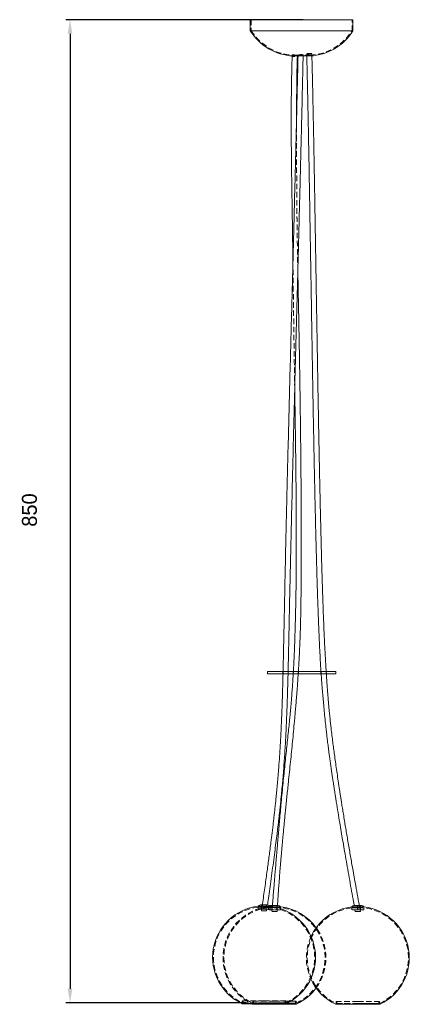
# Model space of a CAD drawing. Header units: millimetres. Extents: x 351 to 443, y 450 to 815.
# Tile 1 of 2: x 351 to 443, y 450 to 680. Entities that reach past the tile are written whole.
import ezdxf

# ---------------------------------------------------------------- set-up
doc = ezdxf.new("R2010")
doc.units = ezdxf.units.MM
doc.header["$PDSIZE"] = -1
doc.linetypes.add('HIDDEN', pattern=[1.905, 1.27, -0.635])
doc.dimstyles.new('ISO-25', dxfattribs={"dimtxt": 2.5, "dimasz": 2.5, "dimexe": 1.25, "dimexo": 0.625, "dimtad": 1, "dimtxsty": 'Standard', "dimcen": 2.5, "dimadec": 0, "dimazin": 0, "dimtfac": 1, "dimtmove": 0, "dimatfit": 3, "dimfxl": 1, "dimarcsym": 0})

# ---------------------------------------------------------------- blocks, each defined once
blk = doc.blocks.new('*D1')
at = {"color": 0, "lineweight": -2, "transparency": 16777216}
for p, q in [((417.75, 680.42), (362.18, 680.42)), ((363.18, 677.12), (363.18, 453.78)), ((404.27, 450.48), (362.18, 450.48))]:
    blk.add_line(p, q, dxfattribs=at)
at = {"color": 0, "transparency": 16777216}
for points in [[(362.63, 677.12), (363.73, 677.12), (363.18, 680.42)], [(362.63, 453.78), (363.73, 453.78), (363.18, 450.48)]]:
    blk.add_solid(points, dxfattribs=at)
at = {"layer": 'Defpoints', "color": 0, "transparency": 16777216}
for p in [(418.75, 680.42), (363.18, 450.48), (405.27, 450.48)]:
    blk.add_point(p, dxfattribs=at)
at = {"color": 0, "transparency": 16777216, "insert": (353.71, 565.74), "char_height": 3.5, "attachment_point": 5, "rotation": 90}
blk.add_mtext('850', dxfattribs=at)

msp = doc.modelspace()

# ---------------------------------------------------------------- linework, layer by layer
at = {"color": 7, "linetype": 'Continuous', "lineweight": 15}
for p, q in [((405.3493, 680.422), (405.3493, 677.822)), ((405.3493, 680.422), (426.9316, 680.422)), ((426.9316, 680.422), (429.3493, 680.422)), ((429.3493, 677.822), (429.3493, 680.422)), ((426.3924, 677.822), (405.3466, 677.822)), ((426.3924, 677.822), (429.3493, 677.822)), ((416.53, 671.9348), (415.3463, 671.9348)), ((416.53, 671.9348), (416.5126, 671.94)), ((419.3463, 671.9348), (417.7106, 671.9348)), ((409.3493, 528.0032), (409.3493, 527.4032)), ((425.3493, 528.0032), (409.3493, 528.0032)), ((425.3493, 527.4032), (409.3493, 527.4032)), ((425.3493, 527.4032), (425.3493, 528.0032)), ((408.5708, 473.0578), (407.1708, 473.0578)), ((407.6955, 473.3666), (409.4462, 473.3666)), ((409.9708, 473.0578), (408.5708, 473.0578)), ((410.1295, 473.2703), (411.0049, 473.2703)), ((411.0049, 472.9615), (410.6425, 472.9615)), ((411.0049, 473.2703), (411.8802, 473.2703)), ((412.4049, 472.9615), (411.0049, 472.9615)), ((430.5041, 472.916), (429.1041, 472.916)), ((429.6288, 473.2248), (430.5041, 473.2248)), ((430.5041, 473.2248), (431.3795, 473.2248)), ((431.9041, 472.916), (430.5041, 472.916)), ((403.4708, 450.2786), (413.6708, 450.2786)), ((405.6602, 450.2786), (405.819, 450.2017)), ((405.9049, 450.1823), (416.1049, 450.1823)), ((425.4041, 450.1368), (435.6041, 450.1368))]:
    msp.add_line(p, q, dxfattribs=at)
at = {"color": 7, "linetype": 'HIDDEN', "lineweight": 0}
for p, q in [((405.5493, 680.422), (405.5493, 677.822)), ((429.1493, 677.822), (429.1493, 680.422)), ((419.7581, 671.9768), (419.7464, 672.4541)), ((415.153, 672.1692), (415.153, 671.9688)), ((416.5312, 672.1348), (415.3511, 672.1348)), ((416.3502, 671.9327), (416.3513, 671.9793)), ((416.353, 671.9348), (416.353, 672.1348)), ((416.5116, 672.1024), (416.5083, 671.9493)), ((416.5106, 672.1431), (416.5106, 671.9427)), ((416.5231, 672.1365), (416.5312, 672.1348)), ((417.7106, 671.9348), (416.53, 671.9348)), ((416.5312, 672.1348), (417.7105, 672.1348)), ((417.7048, 671.9382), (417.7097, 672.1671)), ((419.3415, 672.1348), (417.7105, 672.1348)), ((417.7106, 671.9353), (417.7106, 672.1356)), ((418.5469, 672.4218), (418.5593, 671.9162)), ((418.5841, 672.1348), (418.5841, 671.9348)), ((419.7841, 671.9742), (419.7841, 672.1747)), ((412.9779, 528.0032), (412.9779, 527.4032)), ((413.0127, 528.0032), (412.9984, 527.4032)), ((414.1979, 527.4032), (414.1979, 528.0032)), ((415.3625, 528.0032), (415.3625, 527.4032)), ((415.4242, 528.0032), (415.39, 527.4032)), ((416.5825, 527.4032), (416.5825, 528.0032)), ((421.8774, 528.0032), (421.8774, 527.4032)), ((423.0974, 527.4032), (423.0974, 528.0032)), ((423.1355, 527.4032), (423.0974, 527.9925)), ((407.1708, 472.8564), (408.5708, 472.8564)), ((407.1708, 472.8564), (407.1708, 472.3666)), ((408.5708, 472.3666), (407.1708, 472.3666)), ((408.1707, 473.3666), (407.9708, 471.9666)), ((407.9708, 473.3666), (407.9708, 472.3666)), ((408.1123, 472.3666), (408.2028, 473.3666)), ((408.5708, 472.8564), (409.9708, 472.8564)), ((409.9708, 472.3666), (408.5708, 472.3666)), ((409.1398, 473.3666), (409.0885, 472.3666)), ((409.1708, 471.9666), (409.2269, 472.3657)), ((410.6425, 472.9615), (409.6049, 472.9615)), ((409.6049, 472.7601), (411.0049, 472.7601)), ((409.6049, 472.7601), (409.6049, 472.2703)), ((411.0049, 472.2703), (409.6049, 472.2703)), ((409.9708, 472.3666), (409.9708, 472.8564)), ((410.5191, 473.2703), (410.4049, 471.8703)), ((410.4049, 473.2703), (410.4049, 472.2703)), ((410.5414, 473.2703), (410.4903, 472.2703)), ((411.0049, 472.7601), (412.4049, 472.7601)), ((412.4049, 472.2703), (411.0049, 472.2703)), ((411.5715, 472.2703), (411.5938, 473.2703)), ((411.6049, 471.8703), (411.6313, 472.2697)), ((412.4049, 472.2703), (412.4049, 472.7601)), ((429.1041, 472.7146), (430.5041, 472.7146)), ((429.1041, 472.7146), (429.1041, 472.2248)), ((430.5041, 472.2248), (429.1041, 472.2248)), ((429.8318, 472.2247), (429.9041, 471.8248)), ((430.3418, 473.2248), (430.4312, 472.2248)), ((430.4982, 472.2248), (430.4059, 473.2248)), ((430.5041, 472.7146), (431.9041, 472.7146)), ((431.9041, 472.2248), (430.5041, 472.2248)), ((431.1041, 471.8248), (430.8485, 473.2248)), ((431.1041, 472.2248), (431.1041, 473.2248)), ((431.9041, 472.2248), (431.9041, 472.7146)), ((409.1708, 471.9666), (407.9708, 471.9666)), ((411.6049, 471.8703), (410.4049, 471.8703)), ((431.1041, 471.8248), (429.9041, 471.8248)), ((408.5708, 450.298), (403.385, 450.298)), ((408.5708, 450.9401), (403.4708, 450.9401)), ((403.4708, 450.9401), (403.4708, 450.4786)), ((408.5708, 450.4786), (403.4708, 450.4786)), ((403.6708, 450.9401), (403.6708, 450.4786)), ((403.6708, 450.4786), (413.4708, 450.4786)), ((411.0049, 450.2017), (405.819, 450.2017)), ((411.0049, 450.8438), (405.9049, 450.8438)), ((405.9049, 450.8438), (405.9049, 450.3823)), ((411.0049, 450.3823), (405.9049, 450.3823)), ((406.1049, 450.8438), (406.1049, 450.3823)), ((406.1049, 450.3823), (415.9049, 450.3823)), ((413.6708, 450.9401), (408.5708, 450.9401)), ((413.6708, 450.4786), (408.5708, 450.4786)), ((416.1049, 450.8438), (411.0049, 450.8438)), ((416.1049, 450.3823), (411.0049, 450.3823)), ((413.4708, 450.4786), (413.4708, 450.9401)), ((413.6708, 450.4786), (413.6708, 450.9401)), ((415.9049, 450.3823), (415.9049, 450.8438)), ((416.1049, 450.3823), (416.1049, 450.8438)), ((430.5041, 450.1562), (425.3183, 450.1562)), ((430.5041, 450.7983), (425.4041, 450.7983)), ((425.4041, 450.7983), (425.4041, 450.3368)), ((430.5041, 450.3368), (425.4041, 450.3368)), ((425.6041, 450.7983), (425.6041, 450.3368)), ((425.6041, 450.3368), (435.4041, 450.3368)), ((435.6041, 450.7983), (430.5041, 450.7983)), ((435.6041, 450.3368), (430.5041, 450.3368)), ((435.4041, 450.3368), (435.4041, 450.7983)), ((435.6041, 450.3368), (435.6041, 450.7983))]:
    msp.add_line(p, q, dxfattribs=at)
at = {"color": 8, "linetype": 'Continuous', "lineweight": 15}
for p, q in [((403.385, 450.298), (413.7567, 450.298)), ((405.819, 450.2017), (416.1907, 450.2017)), ((425.3183, 450.1562), (435.69, 450.1562))]:
    msp.add_line(p, q, dxfattribs=at)
at = {"color": 7, "linetype": 'HIDDEN', "lineweight": 0, "flags": 128}
for points in [[(419.1466, 672.5401), (418.9415, 672.5284), (418.7611, 672.5057), (418.6272, 672.4749), (418.556, 672.4396), (418.556, 672.4041), (418.6272, 672.3726), (418.7611, 672.3491), (418.9415, 672.3363), (419.1466, 672.3357), (419.3518, 672.3475), (419.5322, 672.3701), (419.6661, 672.401), (419.7373, 672.4363), (419.7373, 672.4718), (419.6661, 672.5032), (419.5322, 672.5267), (419.3518, 672.5396), (419.1466, 672.5401)], [(415.753, 671.8459), (415.5484, 671.836), (415.3685, 671.838), (415.2349, 671.8517), (415.1638, 671.8754), (415.1547, 671.8899)], [(415.235, 671.9406), (415.3685, 671.9742), (415.5484, 672.003), (415.753, 672.0236), (415.9577, 672.0335), (416.1376, 672.0315), (416.2712, 672.0179), (416.3422, 671.9942), (416.3422, 671.9633), (416.2712, 671.929), (416.1376, 671.8954), (415.9577, 671.8665), (415.753, 671.8459)], [(417.1106, 672.2502), (416.9058, 672.232), (416.7256, 672.2021), (416.5918, 672.1641), (416.5207, 672.1225), (416.5207, 672.0824), (416.5918, 672.0486), (416.7256, 672.0252), (416.9058, 672.0151), (417.1106, 672.0193), (417.3155, 672.0375), (417.4957, 672.0674), (417.6295, 672.1054), (417.7006, 672.147), (417.7006, 672.1871), (417.6295, 672.2209), (417.4957, 672.2443), (417.3155, 672.2545), (417.1106, 672.2502)]]:
    msp.add_lwpolyline(points, dxfattribs=at)
at = {"color": 7, "linetype": 'Continuous', "lineweight": 15}
for centre, radius, start, end in [((415.9413, 684.3815), 12.4609, 211.7628, 267.262893), ((418.7512, 684.3815), 12.4609, 272.737107, 328.2372), ((415.264, 671.8058), 0.1379, 102.121056, 142.400641), ((417.0933, 668.8809), 3.1157, 78.574023, 100.663682), ((408.5375, 461.1357), 12.0002, 96.539564, 244.572165), ((407.6955, 472.7666), 0.6, 90, 150.971863), ((409.4462, 472.7666), 0.6, 29.028137, 90), ((410.1295, 472.6703), 0.6, 90, 117.078736), ((408.6041, 461.1357), 12.0002, 295.427835, 83.460436), ((411.8802, 472.6703), 0.6, 29.028137, 90), ((411.0382, 461.0394), 12.0002, 35.800735, 83.460436), ((430.4708, 460.9938), 12.0002, 96.539564, 155.288605), ((429.6288, 472.6248), 0.6, 90, 150.971863), ((431.3795, 472.6248), 0.6, 29.028137, 90), ((430.5374, 460.9938), 12.0002, 295.427835, 83.460436), ((430.4708, 460.9938), 12.0002, 203.968211, 244.572165), ((411.0382, 461.0394), 12.0002, 295.427835, 323.9309), ((403.4708, 450.4786), 0.2, 244.572165, 270), ((405.9049, 450.3823), 0.2, 244.572165, 270), ((413.6708, 450.4786), 0.2, 270, 295.427835), ((416.1049, 450.3823), 0.2, 270, 295.427835), ((425.4041, 450.3368), 0.2, 244.572165, 270), ((435.6041, 450.3368), 0.2, 270, 295.427835)]:
    msp.add_arc(centre, radius, start, end, dxfattribs=at)
at = {"color": 7, "linetype": 'HIDDEN', "lineweight": 0}
for centre, radius, start, end in [((415.9389, 684.3816), 12.2609, 212.34391, 267.251863), ((418.7536, 684.3816), 12.2609, 272.748137, 327.65609), ((408.5375, 461.1357), 11.8002, 96.650893, 244.572189), ((410.9715, 461.0394), 12.0002, 96.539564, 243.729667), ((410.9715, 461.0394), 11.8002, 96.650893, 244.572189), ((410.1295, 472.6703), 0.6, 117.078736, 150.971863), ((408.6041, 461.1357), 11.8002, 295.427811, 83.349107), ((411.0382, 461.0394), 11.8002, 295.427811, 83.349107), ((430.4708, 460.9938), 11.8002, 96.650893, 244.572189), ((430.5374, 460.9938), 11.8002, 295.427811, 83.349107), ((411.0382, 461.0394), 12.0002, 323.9309, 35.800735), ((430.4708, 460.9938), 12.0002, 155.288605, 203.968211), ((403.4708, 450.4786), 0.2, 270, 0), ((405.9049, 450.3823), 0.2, 270, 0), ((413.6708, 450.4786), 0.2, 180, 270), ((416.1049, 450.3823), 0.2, 180, 270), ((425.4041, 450.3368), 0.2, 270, 0), ((435.6041, 450.3368), 0.2, 180, 270)]:
    msp.add_arc(centre, radius, start, end, dxfattribs=at)
at = {"color": 7, "linetype": 'Continuous', "lineweight": 15}
for points, knots in [([(416.5083, 671.9493), (416.4873, 670.9677), (416.4453, 669.0033), (416.3807, 666.1125), (416.3173, 663.3408), (416.2569, 660.7582), (416.2003, 658.3813), (416.149, 656.2589), (416.1035, 654.3937), (416.0636, 652.7705), (416.0266, 651.2789), (415.9908, 649.8439), (415.9122, 646.7077), (415.7881, 641.8242), (415.4688, 629.4648), (415.1251, 616.4446), (414.7673, 602.8084), (414.5453, 594.2877), (414.3261, 585.7699), (414.1098, 577.25), (413.9425, 570.5303), (413.8233, 565.5789), (413.7478, 562.369), (413.6725, 559.0712), (413.5982, 555.7209), (413.5276, 552.448), (413.4624, 549.3631), (413.4037, 546.5395), (413.3489, 543.8698), (413.3013, 541.537), (413.2596, 539.4739), (413.2244, 537.7441), (413.191, 536.1181), (413.1587, 534.5675), (413.1257, 533.0173), (413.0947, 531.5899), (413.0644, 530.2301), (413.0385, 529.0872), (413.0202, 528.3209), (413.0127, 528.0032)], [0, 0, 0, 0, 0.02045974, 0.04094454, 0.0602396, 0.07821362, 0.09475312, 0.10976076, 0.12243322, 0.13361161, 0.14357895, 0.15350891, 0.16350687, 0.20891895, 0.25525396, 0.42101579, 0.48021718, 0.53937329, 0.5985435, 0.65768047, 0.71687891, 0.73854977, 0.76085244, 0.78376839, 0.80727646, 0.83067737, 0.85198652, 0.87158263, 0.88954763, 0.9076609, 0.92024368, 0.93259415, 0.94375922, 0.95418297, 0.96496392, 0.97612758, 0.98399143, 0.99336269, 1, 1, 1, 1]), ([(414.1921, 528.0032), (414.2018, 528.3925), (414.2263, 529.3728), (414.2637, 531), (414.2985, 532.5955), (414.3263, 533.914), (414.3457, 534.8555), (414.3623, 535.6643), (414.3759, 536.3382), (414.3869, 536.8794), (414.3966, 537.3596), (414.4078, 537.9188), (414.423, 538.6722), (414.4431, 539.6665), (414.4677, 540.8784), (414.4957, 542.2364), (414.5252, 543.637), (414.5587, 545.2034), (414.5948, 546.8591), (414.6326, 548.5575), (414.6655, 550.0171), (414.6937, 551.2537), (414.719, 552.3558), (414.7439, 553.4332), (414.7702, 554.5687), (414.7983, 555.7731), (414.8281, 557.0466), (414.8692, 558.7997), (414.9229, 561.0783), (414.9886, 563.8623), (415.0961, 568.393), (415.2429, 574.5307), (415.4331, 582.2678), (415.627, 589.9277), (415.8244, 597.5817), (416.0246, 605.2339), (416.2265, 612.8856), (416.4033, 619.5574), (416.5539, 625.251), (416.678, 629.962), (416.7998, 634.6107), (416.9168, 639.118), (417.0021, 642.4377), (417.0578, 644.6246), (417.0876, 645.7995), (417.1199, 647.0737), (417.156, 648.5093), (417.1963, 650.1208), (417.2405, 651.9028), (417.2885, 653.8495), (417.3447, 656.1552), (417.4092, 658.8378), (417.4817, 661.9106), (417.557, 665.1799), (417.6324, 668.5446), (417.6809, 670.8164), (417.7048, 671.9382)], [0, 0, 0, 0, 0.00813325, 0.02048143, 0.03398924, 0.04145485, 0.04801348, 0.05364647, 0.05833949, 0.0620818, 0.06494297, 0.068363, 0.07375485, 0.08066786, 0.08911442, 0.09904736, 0.10900284, 0.11833456, 0.13172342, 0.1435354, 0.15375322, 0.16215973, 0.16931781, 0.17673195, 0.18462237, 0.19299096, 0.20183953, 0.2111698, 0.22953142, 0.24932974, 0.26918867, 0.32394272, 0.37721562, 0.43039404, 0.48353876, 0.53669559, 0.58983847, 0.64297836, 0.67571919, 0.70848031, 0.74114193, 0.77258601, 0.80239771, 0.81031186, 0.81815079, 0.82687888, 0.83685976, 0.84806318, 0.86045355, 0.87398945, 0.8886231, 0.90849204, 0.92988262, 0.95264749, 0.97661564, 1, 1, 1, 1]), ([(415.1547, 671.8903), (415.1171, 670.8022), (415.0414, 668.6162), (414.977, 665.3529), (414.9365, 662.1502), (414.9184, 659.0883), (414.9158, 656.4114), (414.9218, 654.1323), (414.9318, 652.2297), (414.9448, 650.4744), (414.9598, 648.8448), (414.9766, 647.2832), (414.9944, 645.8077), (415.0128, 644.4174), (415.0313, 643.0958), (415.051, 641.7564), (415.0728, 640.3218), (415.0969, 638.7737), (415.1232, 637.1002), (415.147, 635.5941), (415.1674, 634.2956), (415.1837, 633.2442), (415.2, 632.1818), (415.2163, 631.1086), (415.232, 630.0564), (415.2462, 629.0876), (415.2581, 628.2651), (415.2677, 627.5923), (415.2767, 626.9597), (415.2867, 626.2456), (415.2989, 625.3583), (415.3101, 624.5399), (415.317, 624.0181), (415.3193, 623.8527)], [0, 0, 0, 0, 0.06798751, 0.13658065, 0.20379263, 0.26797305, 0.3277648, 0.37093839, 0.41027923, 0.44656749, 0.48054305, 0.51203808, 0.54408238, 0.57268478, 0.5988603, 0.62661385, 0.65633383, 0.68845155, 0.72330087, 0.7608563, 0.78251332, 0.80440174, 0.82651937, 0.84886389, 0.87143234, 0.89223263, 0.909371, 0.92280758, 0.93425131, 0.94888188, 0.96740873, 0.9896682, 1, 1, 1, 1]), ([(416.168, 657.0496), (416.1687, 657.5252), (416.1708, 659.0881), (416.1835, 661.7836), (416.2126, 665.1528), (416.2593, 668.5513), (416.3202, 670.8165), (416.3502, 671.9327)], [0, 0, 0, 0, 0.095862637, 0.314993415, 0.543249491, 0.774920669, 1, 1, 1, 1]), ([(418.5593, 671.9162), (418.5795, 671.1016), (418.6235, 669.3314), (418.6854, 666.6435), (418.746, 663.8992), (418.8011, 661.2939), (418.851, 658.8504), (418.8951, 656.6256), (418.9338, 654.6279), (418.9674, 652.8623), (418.9972, 651.2716), (419.0245, 649.7918), (419.0815, 646.664), (419.1676, 641.7972), (419.3104, 633.4216), (419.4784, 623.2335), (419.6336, 613.7751), (419.7505, 606.7806), (419.8287, 602.1641), (419.894, 598.3815), (419.9453, 595.4585), (419.9806, 593.4669), (420.0169, 591.444), (420.0534, 589.4356), (420.089, 587.5035), (420.1244, 585.6034), (420.159, 583.7731), (420.1924, 582.0326), (420.2227, 580.4744), (420.2509, 579.0403), (420.2768, 577.7422), (420.3023, 576.4782), (420.329, 575.1719), (420.3599, 573.6797), (420.3952, 572.0051), (420.4561, 569.1718), (420.5427, 565.2972), (420.6573, 560.5038), (420.7776, 555.8381), (420.879, 552.227), (420.9576, 549.6051), (421.0087, 547.964), (421.0617, 546.321), (421.1164, 544.6898), (421.1672, 543.2361), (421.2116, 542.0084), (421.2475, 541.0419), (421.279, 540.2168), (421.3065, 539.511), (421.3344, 538.8106), (421.367, 538.0069), (421.4084, 537.0142), (421.459, 535.8464), (421.519, 534.519), (421.5897, 533.0458), (421.6659, 531.5675), (421.7446, 530.1592), (421.8137, 529.0002), (421.8599, 528.2905), (421.8786, 528.0032)], [0, 0, 0, 0, 0.0169778, 0.03689458, 0.05602214, 0.07417534, 0.09119629, 0.10695121, 0.12054497, 0.13283412, 0.14375273, 0.15370054, 0.16367784, 0.20894723, 0.25514253, 0.33825954, 0.42131348, 0.45229774, 0.4840577, 0.51754228, 0.5311441, 0.54498555, 0.55905713, 0.57330817, 0.58685003, 0.59932887, 0.61291373, 0.62499991, 0.63560808, 0.64539243, 0.65489103, 0.66266379, 0.67173981, 0.68211768, 0.69376524, 0.70664347, 0.74117351, 0.77452158, 0.80655177, 0.83841924, 0.8497904, 0.86120226, 0.87262811, 0.88403953, 0.89520655, 0.90293489, 0.9096359, 0.91535689, 0.92014019, 0.9243528, 0.92996245, 0.93690118, 0.94505669, 0.95432075, 0.96459526, 0.975798, 0.98517846, 0.99399906, 1, 1, 1, 1]), ([(423.0974, 527.9925), (423.0924, 528.0686), (423.0639, 528.5076), (423.014, 529.3146), (422.9476, 530.4194), (422.883, 531.5424), (422.8191, 532.7061), (422.7562, 533.9118), (422.697, 535.1098), (422.6454, 536.2091), (422.604, 537.1338), (422.5728, 537.8537), (422.5472, 538.4609), (422.5209, 539.0989), (422.488, 539.9186), (422.4488, 540.9274), (422.4063, 542.0642), (422.363, 543.2645), (422.3199, 544.5061), (422.2769, 545.7892), (422.2056, 547.9891), (422.1101, 551.1355), (421.9953, 555.2369), (421.8863, 559.4174), (421.7838, 563.6115), (421.7092, 566.839), (421.6592, 569.0812), (421.6312, 570.3541), (421.604, 571.6093), (421.5776, 572.8457), (421.552, 574.0611), (421.5279, 575.2194), (421.5063, 576.2705), (421.4886, 577.1431), (421.4747, 577.8327), (421.4639, 578.3661), (421.4542, 578.8558), (421.4436, 579.3879), (421.4308, 580.032), (421.4158, 580.7949), (421.3975, 581.7372), (421.3755, 582.8723), (421.3506, 584.1732), (421.3248, 585.538), (421.2991, 586.9114), (421.2738, 588.2783), (421.2186, 591.2892), (421.1361, 595.9156), (421.029, 602.1212), (420.9265, 608.214), (420.8273, 614.2027), (420.7363, 619.7349), (420.6522, 624.8512), (420.5748, 629.5397), (420.4982, 634.1266), (420.4233, 638.5479), (420.3659, 641.8746), (420.3244, 644.2392), (420.2971, 645.7794), (420.2658, 647.5269), (420.2303, 649.4795), (420.1907, 651.628), (420.1467, 653.9614), (420.0966, 656.5578), (420.0399, 659.4105), (419.9759, 662.5074), (419.9059, 665.7385), (419.834, 668.91), (419.7822, 671.0008), (419.7581, 671.9768)], [0, 0, 0, 0, 0.00158746, 0.00916615, 0.01684338, 0.02464557, 0.03259875, 0.04112048, 0.04979598, 0.05758348, 0.06404269, 0.06907376, 0.07259095, 0.07670073, 0.08237241, 0.08967409, 0.09772657, 0.10606317, 0.11468614, 0.12359745, 0.13279883, 0.16052096, 0.18914898, 0.21824479, 0.24761146, 0.27652235, 0.28548161, 0.29432323, 0.30304092, 0.31162876, 0.32008116, 0.32836108, 0.33576081, 0.34197761, 0.34653977, 0.35012778, 0.35308957, 0.35674162, 0.36121274, 0.36650863, 0.3726357, 0.38084384, 0.39015641, 0.39973714, 0.40927588, 0.41876943, 0.42821465, 0.47200455, 0.51515306, 0.55750168, 0.59894251, 0.63992492, 0.67276063, 0.70553778, 0.73760713, 0.76832479, 0.79765161, 0.80691444, 0.81758697, 0.82973989, 0.84332097, 0.85826665, 0.87450043, 0.89193102, 0.91235735, 0.9339298, 0.95644585, 0.97966693, 1, 1, 1, 1]), ([(416.5934, 528.0032), (416.5963, 528.0477), (416.6152, 528.3377), (416.6488, 528.8776), (416.6967, 529.6739), (416.7457, 530.5336), (416.794, 531.4352), (416.848, 532.5122), (416.9024, 533.6953), (416.9544, 534.9596), (416.9988, 536.1561), (417.043, 537.4821), (417.0883, 539.0481), (417.1328, 540.8907), (417.1728, 542.9384), (417.2055, 545.0919), (417.2301, 547.22), (417.2464, 549.1122), (417.257, 550.7491), (417.2639, 552.136), (417.2685, 553.3796), (417.2716, 554.5747), (417.2737, 555.8317), (417.2746, 557.2481), (417.2739, 558.7886), (417.2715, 560.448), (417.2672, 562.219), (417.2608, 564.055), (417.2531, 565.8158), (417.2452, 567.3598), (417.2382, 568.566), (417.2326, 569.466), (417.2284, 570.108), (417.2246, 570.6605), (417.2208, 571.1979), (417.2164, 571.8066), (417.211, 572.5307), (417.2041, 573.4061), (417.1956, 574.4442), (417.1856, 575.595), (417.1742, 576.849), (417.1614, 578.191), (417.1472, 579.5936), (417.1326, 580.9706), (417.1186, 582.2401), (417.1055, 583.3828), (417.0936, 584.3973), (417.082, 585.357), (417.0711, 586.2288), (417.0612, 587.017), (417.0528, 587.6695), (417.0444, 588.3086), (417.0347, 589.0438), (417.0225, 589.9434), (417.0076, 591.024), (416.9898, 592.2783), (416.9688, 593.7227), (416.945, 595.3157), (416.9146, 597.2773), (416.8792, 599.4802), (416.8395, 601.8378), (416.8018, 604.0019), (416.7719, 605.6536), (416.7501, 606.838), (416.7363, 607.5815), (416.7241, 608.2272), (416.7141, 608.7549), (416.7063, 609.1639), (416.6996, 609.5097), (416.6917, 609.9203), (416.6803, 610.51), (416.6642, 611.3374), (416.6435, 612.3871), (416.6194, 613.5984), (416.5939, 614.8776), (416.5644, 616.3516), (416.5324, 617.9592), (416.4989, 619.6727), (416.475, 620.907), (416.4627, 621.5702), (416.4601, 621.7093)], [0, 0, 0, 0, 0.00142887, 0.00931696, 0.01733953, 0.02700088, 0.03691604, 0.04627943, 0.06155672, 0.074868, 0.08682231, 0.09991052, 0.11736452, 0.13699673, 0.15893872, 0.18295013, 0.20596228, 0.22708538, 0.24354291, 0.2583728, 0.2714906, 0.28335816, 0.29663325, 0.31173024, 0.32870003, 0.34594581, 0.36485032, 0.38538812, 0.40471008, 0.42120928, 0.43480525, 0.44331365, 0.4500155, 0.45535234, 0.46099493, 0.4672169, 0.47483486, 0.48416957, 0.49523785, 0.5080583, 0.52100185, 0.53537236, 0.55100711, 0.56589218, 0.57944005, 0.59163391, 0.60246002, 0.61190726, 0.6223436, 0.6303604, 0.63712981, 0.6432265, 0.65081293, 0.66065737, 0.67201454, 0.68539277, 0.70079799, 0.71823447, 0.73636937, 0.76357286, 0.7887275, 0.8118154, 0.83282664, 0.84158362, 0.84971768, 0.85661868, 0.86224739, 0.8666057, 0.86970705, 0.87331243, 0.87974686, 0.88857501, 0.89978764, 0.91333666, 0.92733667, 0.94071911, 0.9605049, 0.97877827, 0.99555019, 1, 1, 1, 1]), ([(415.7377, 594.1981), (415.745, 593.7291), (415.763, 592.5697), (415.7855, 591.1104), (415.8047, 589.8549), (415.8166, 589.0745), (415.8264, 588.428), (415.8338, 587.9298), (415.8399, 587.5202), (415.8465, 587.0804), (415.8552, 586.4913), (415.8669, 585.6938), (415.8814, 584.6915), (415.8978, 583.5369), (415.9366, 580.7587), (415.9725, 577.9932), (416.0042, 575.2586), (416.0168, 574.1186), (416.028, 573.0644), (416.0371, 572.1563), (416.0441, 571.4351), (416.0491, 570.8976), (416.0528, 570.487), (416.0564, 570.0821), (416.0608, 569.5724), (416.0664, 568.899), (416.0727, 568.0966), (416.079, 567.2199), (416.085, 566.3259), (416.0903, 565.4405), (416.1007, 563.5149), (416.1093, 561.0844), (416.1112, 558.0795), (416.1064, 555.4849), (416.0947, 553.0385), (416.0776, 550.7857), (416.0572, 548.7717), (416.0306, 546.708), (415.9971, 544.6069), (415.9563, 542.4792), (415.9074, 540.3359), (415.8509, 538.2324), (415.7906, 536.3159), (415.7313, 534.6497), (415.6762, 533.2447), (415.6237, 532.0117), (415.5739, 530.9176), (415.5309, 530.0294), (415.4941, 529.3025), (415.462, 528.6922), (415.4389, 528.2618), (415.4255, 528.0271), (415.4242, 528.0032)], [0, 0, 0, 0, 0.02124135, 0.05251662, 0.06610083, 0.07810606, 0.08786596, 0.09538657, 0.10067302, 0.1064149, 0.11531108, 0.12735746, 0.14253855, 0.16071007, 0.17965827, 0.26838498, 0.28598544, 0.30352891, 0.3200258, 0.33373827, 0.34466091, 0.35269652, 0.35808255, 0.36325976, 0.37104118, 0.38117401, 0.39376366, 0.40739272, 0.42089256, 0.43426232, 0.44750117, 0.50812767, 0.54437413, 0.58363851, 0.62567836, 0.65521415, 0.68571565, 0.71694678, 0.74873925, 0.78094339, 0.81339428, 0.84591064, 0.87633205, 0.90032762, 0.92151274, 0.94009972, 0.95630572, 0.97118789, 0.98044336, 0.98932752, 0.99891657, 1, 1, 1, 1]), ([(412.9984, 527.4032), (412.9983, 527.3988), (412.9842, 526.8032), (412.9605, 525.8724), (412.9269, 524.598), (412.8994, 523.6112), (412.8734, 522.7185), (412.8512, 521.9932), (412.834, 521.4479), (412.8165, 520.9101), (412.7943, 520.2447), (412.7619, 519.3232), (412.7195, 518.1882), (412.6671, 516.8809), (412.6059, 515.4765), (412.5383, 514.046), (412.4456, 512.2353), (412.3207, 510.0444), (412.1531, 507.4786), (411.9823, 505.1696), (411.8167, 503.1412), (411.6646, 501.4107), (411.5099, 499.7626), (411.3764, 498.4201), (411.2731, 497.4206), (411.207, 496.7961), (411.1502, 496.2668), (411.0886, 495.7008), (411.0108, 494.9987), (410.9126, 494.1291), (410.7938, 493.1), (410.6568, 491.9409), (410.5104, 490.7311), (410.3648, 489.5517), (410.2241, 488.4333), (410.0565, 487.1202), (409.8679, 485.6702), (409.6536, 484.052), (409.4455, 482.5047), (409.2266, 480.898), (408.9906, 479.1864), (408.7362, 477.3616), (408.4747, 475.5051), (408.2858, 474.172), (408.1853, 473.4689), (408.1707, 473.3666)], [0, 0, 0, 0, 0.00024172, 0.0326984, 0.05111042, 0.07022549, 0.08689865, 0.10014615, 0.11007016, 0.11685965, 0.12969341, 0.14663016, 0.1674878, 0.19205976, 0.21848969, 0.24470311, 0.27073269, 0.31811868, 0.3653292, 0.41218856, 0.44560962, 0.47750345, 0.50800615, 0.53697506, 0.55200657, 0.56352836, 0.57168575, 0.58143149, 0.59501237, 0.61076245, 0.62985671, 0.65236603, 0.67541902, 0.69739911, 0.71826471, 0.73796694, 0.77088447, 0.79948521, 0.82870623, 0.85772156, 0.88972571, 0.92491408, 0.96037249, 0.99423704, 1, 1, 1, 1]), ([(409.3675, 473.3658), (409.3972, 473.5771), (409.5201, 474.4507), (409.7482, 476.0813), (410.0631, 478.3437), (410.4005, 480.7936), (410.7373, 483.2778), (411.0531, 485.6571), (411.3404, 487.878), (411.5686, 489.6977), (411.7466, 491.158), (411.8822, 492.2959), (412.0113, 493.4062), (412.1338, 494.4874), (412.2455, 495.5002), (412.3404, 496.3832), (412.4185, 497.1264), (412.491, 497.829), (412.5703, 498.6148), (412.6629, 499.5582), (412.785, 500.8449), (412.9288, 502.442), (413.0845, 504.3028), (413.2304, 506.1988), (413.3655, 508.1215), (413.4902, 510.0806), (413.6042, 512.0632), (413.7042, 513.9994), (413.7862, 515.7575), (413.8514, 517.2866), (413.903, 518.5886), (413.9472, 519.7803), (413.988, 520.9457), (414.0282, 522.1646), (414.068, 523.4463), (414.1066, 524.7695), (414.1432, 526.0917), (414.166, 526.9724), (414.1771, 527.4032)], [0, 0, 0, 0, 0.01190564, 0.04923065, 0.09181882, 0.13923154, 0.18697354, 0.23132991, 0.2726762, 0.31135807, 0.33308702, 0.35424114, 0.37486253, 0.39499126, 0.41447282, 0.43123922, 0.44410174, 0.45578349, 0.47027282, 0.48772192, 0.50810969, 0.54158836, 0.57615198, 0.61099384, 0.64629088, 0.6822233, 0.71897482, 0.75549537, 0.78881048, 0.8157202, 0.8396084, 0.86040379, 0.88122926, 0.90365463, 0.92737721, 0.95163806, 0.97634261, 1, 1, 1, 1]), ([(415.39, 527.4032), (415.387, 527.3506), (415.3646, 526.9561), (415.3177, 526.1883), (415.2359, 524.918), (415.133, 523.4571), (415.0143, 521.9263), (414.9021, 520.5877), (414.7977, 519.4086), (414.6928, 518.2761), (414.5773, 517.0738), (414.4348, 515.6378), (414.26, 513.927), (414.0543, 511.9544), (413.8368, 509.8887), (413.616, 507.7891), (413.3954, 505.6697), (413.1759, 503.5243), (412.9539, 501.3032), (412.7354, 499.0533), (412.5266, 496.8301), (412.3363, 494.7424), (412.1602, 492.7625), (411.9531, 490.389), (411.7096, 487.5432), (411.4291, 484.2196), (411.206, 481.5583), (411.0385, 479.5515), (410.9214, 478.1453), (410.794, 476.6104), (410.661, 475), (410.5681, 473.8713), (410.5215, 473.3006), (410.5191, 473.2703)], [0, 0, 0, 0, 0.00289337, 0.02166865, 0.04218898, 0.07273089, 0.10204131, 0.12647339, 0.14649565, 0.16706585, 0.18900027, 0.21293592, 0.2464795, 0.28368074, 0.32217185, 0.36090376, 0.40002703, 0.43966233, 0.47988815, 0.52329179, 0.56457212, 0.60335117, 0.63926375, 0.67455013, 0.73519057, 0.79735611, 0.85917635, 0.88302594, 0.90885682, 0.93730369, 0.96830311, 0.99831633, 1, 1, 1, 1]), ([(411.6974, 473.2698), (411.6988, 473.29), (411.7349, 473.8374), (411.8101, 474.9318), (411.921, 476.5118), (412.0313, 478.0267), (412.1361, 479.4229), (412.2401, 480.7689), (412.3344, 481.9528), (412.4216, 483.022), (412.4987, 483.9476), (412.5724, 484.8152), (412.6346, 485.5345), (412.6793, 486.0453), (412.7145, 486.4444), (412.7503, 486.8475), (412.7958, 487.3543), (412.8647, 488.1147), (412.9582, 489.131), (413.075, 490.3728), (413.1994, 491.6704), (413.3281, 492.988), (413.4606, 494.323), (413.6586, 496.2917), (413.9236, 498.8803), (414.3098, 502.6091), (414.7494, 506.8409), (415.2331, 511.5969), (415.5674, 515.1224), (415.7675, 517.3652), (415.8446, 518.2475), (415.8991, 518.8817), (415.9376, 519.3356), (415.9715, 519.7372), (416.0169, 520.2804), (416.0941, 521.2176), (416.192, 522.4375), (416.2994, 523.8251), (416.392, 525.0687), (416.4667, 526.1154), (416.5192, 526.8758), (416.5455, 527.2725), (416.5542, 527.4032)], [0, 0, 0, 0, 0.00112334, 0.03037856, 0.06073723, 0.08881591, 0.11446568, 0.13823827, 0.16354635, 0.18020137, 0.19761691, 0.21495767, 0.22840079, 0.23758125, 0.24334661, 0.25057441, 0.25997956, 0.27150181, 0.29282405, 0.31645641, 0.34050858, 0.36493014, 0.38967293, 0.41469164, 0.47432732, 0.53351538, 0.62192567, 0.70934112, 0.79723703, 0.81688448, 0.83308869, 0.84589235, 0.85185256, 0.85810812, 0.86804364, 0.88180879, 0.90977388, 0.93525317, 0.95819532, 0.97819819, 0.9928147, 1, 1, 1, 1]), ([(421.9187, 527.4032), (421.9335, 527.184), (421.9681, 526.6753), (422.0232, 525.9177), (422.0963, 524.9499), (422.1933, 523.7331), (422.3237, 522.1937), (422.4766, 520.4895), (422.648, 518.6736), (422.8359, 516.7815), (423.0039, 515.1845), (423.1379, 513.9706), (423.2281, 513.178), (423.3073, 512.5015), (423.3766, 511.9226), (423.4465, 511.3489), (423.53, 510.678), (423.6334, 509.8663), (423.7517, 508.9623), (423.886, 507.9613), (424.0338, 506.8887), (424.1957, 505.7429), (424.3593, 504.6121), (424.5151, 503.5572), (424.6522, 502.6432), (424.7637, 501.9097), (424.8534, 501.3243), (424.9371, 500.7823), (425.0319, 500.1727), (425.1495, 499.4222), (425.2916, 498.5236), (425.5308, 497.0267), (425.8561, 495.0244), (426.2431, 492.6886), (426.6038, 490.5442), (426.9515, 488.5018), (427.3157, 486.386), (427.7118, 484.1088), (428.1392, 481.6753), (428.5865, 479.1512), (429.0372, 476.6294), (429.3916, 474.6574), (429.595, 473.5336), (429.6509, 473.2247)], [0, 0, 0, 0, 0.01204186, 0.02794284, 0.04162248, 0.06521935, 0.09482652, 0.12626557, 0.15896231, 0.19475311, 0.2304291, 0.24693711, 0.26165851, 0.27413382, 0.28424954, 0.29359925, 0.30579885, 0.32128721, 0.33842733, 0.35574996, 0.3766151, 0.39774752, 0.41914795, 0.43921109, 0.45616581, 0.46977898, 0.47985763, 0.488612, 0.49982515, 0.51365372, 0.53023209, 0.54966414, 0.59670258, 0.64136427, 0.67937233, 0.71582968, 0.7548663, 0.79699276, 0.84245478, 0.89022956, 0.93743361, 0.98280057, 1, 1, 1, 1]), ([(430.8485, 473.2248), (430.7649, 473.6825), (430.521, 475.0166), (430.1136, 477.2704), (429.6196, 480.0259), (429.1092, 482.9075), (428.581, 485.931), (428.1436, 488.4771), (427.7996, 490.5089), (427.5542, 491.9733), (427.3088, 493.4544), (427.0705, 494.911), (426.85, 496.2758), (426.6598, 497.4692), (426.501, 498.4774), (426.37, 499.318), (426.249, 500.1008), (426.1192, 500.9491), (425.9355, 502.1629), (425.7051, 503.7147), (425.4476, 505.4953), (425.206, 507.214), (424.986, 508.8246), (424.7841, 510.3471), (424.5873, 511.8767), (424.3867, 513.4897), (424.2178, 514.912), (424.086, 516.0791), (423.9951, 516.9159), (423.9167, 517.6662), (423.8486, 518.3427), (423.7804, 519.044), (423.7053, 519.8491), (423.6283, 520.7203), (423.5548, 521.5956), (423.4898, 522.4084), (423.4356, 523.1149), (423.3948, 523.6626), (423.3619, 524.1121), (423.3254, 524.6186), (423.2777, 525.2929), (423.2179, 526.1617), (423.169, 526.884), (423.1412, 527.3161), (423.1355, 527.4032)], [0, 0, 0, 0, 0.0254918, 0.07430278, 0.12547475, 0.17885993, 0.23463017, 0.29362525, 0.32038589, 0.34752582, 0.37496854, 0.40263398, 0.42838507, 0.45071092, 0.46883784, 0.48429954, 0.49731527, 0.51223634, 0.53131367, 0.56457146, 0.598183, 0.62987714, 0.65966082, 0.68723554, 0.71401743, 0.74415384, 0.77628527, 0.79247991, 0.80849799, 0.82240149, 0.83380843, 0.84574443, 0.86100436, 0.8781067, 0.89366305, 0.90912391, 0.92278303, 0.93248581, 0.93922249, 0.9474791, 0.96031871, 0.97626839, 0.9952155, 1, 1, 1, 1])]:
    msp.add_open_spline(points, degree=3, knots=knots, dxfattribs=at)
at = {"color": 7, "linetype": 'HIDDEN', "lineweight": 0}
for points, knots in [([(415.1531, 671.9688), (415.1531, 671.9688), (415.1419, 671.9666), (415.1813, 671.9588), (415.2741, 671.9473), (415.3863, 671.939), (415.4542, 671.9353), (415.4638, 671.9348)], [0, 0, 0, 0, 0.000527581, 0.315735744, 0.631719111, 0.94816921, 1, 1, 1, 1]), ([(415.468, 672.1348), (415.4116, 672.1383), (415.2986, 672.1452), (415.1944, 672.1572), (415.1463, 672.1659), (415.1566, 672.1687), (415.1582, 672.1692)], [0, 0, 0, 0, 0.31279752, 0.62687771, 0.94116391, 1, 1, 1, 1]), ([(415.1755, 672.1753), (415.2001, 672.1767), (415.2494, 672.1794), (415.3972, 672.1771), (415.5802, 672.1703), (415.7841, 672.1599), (415.984, 672.1479), (416.1137, 672.1394), (416.172, 672.1355), (416.1821, 672.1348)], [0, 0, 0, 0, 0.16096367, 0.32158851, 0.48216748, 0.64302421, 0.80428831, 0.9658035, 1, 1, 1, 1]), ([(416.1788, 671.9348), (416.1267, 671.9382), (416.0222, 671.9451), (415.8225, 671.9572), (415.6177, 671.9679), (415.4285, 671.9754), (415.2719, 671.9786), (415.215, 671.9765), (415.1865, 671.9754)], [0, 0, 0, 0, 0.16630696, 0.33329991, 0.50039325, 0.66730657, 0.83382116, 1, 1, 1, 1]), ([(417.7105, 672.1348), (417.7056, 672.1382), (417.6958, 672.1451), (417.5974, 672.1573), (417.4486, 672.1681), (417.2603, 672.1758), (417.0556, 672.1788), (416.8577, 672.1766), (416.6872, 672.1697), (416.5683, 672.1594), (416.5095, 672.1496), (416.5168, 672.1446), (416.5188, 672.1431)], [0, 0, 0, 0, 0.106063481, 0.212737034, 0.319512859, 0.426173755, 0.532575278, 0.638756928, 0.744912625, 0.851253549, 0.957861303, 1, 1, 1, 1]), ([(418.8639, 672.1348), (418.8997, 672.1368), (418.9944, 672.1422), (419.171, 672.1527), (419.3741, 672.1644), (419.5552, 672.1737), (419.6987, 672.1792), (419.7439, 672.1785), (419.7665, 672.1782)], [0, 0, 0, 0, 0.1079091, 0.28635255, 0.46508673, 0.64378491, 0.82211448, 1, 1, 1, 1]), ([(419.3355, 671.9348), (419.3984, 671.9382), (419.5251, 671.9451), (419.6728, 671.9572), (419.7672, 671.968), (419.7953, 671.9757), (419.7545, 671.9788), (419.6496, 671.9767), (419.4926, 671.97), (419.3007, 671.9597), (419.0959, 671.9478), (418.9508, 671.9394), (418.8804, 671.9355), (418.868, 671.9348)], [0, 0, 0, 0, 0.09700102, 0.19515641, 0.29340631, 0.39155432, 0.48946738, 0.58717803, 0.68486031, 0.78270721, 0.8807971, 0.9790384, 1, 1, 1, 1]), ([(419.7773, 672.1747), (419.7793, 672.1743), (419.7884, 672.1724), (419.7365, 672.1647), (419.6248, 672.1533), (419.4783, 672.1425), (419.3725, 672.137), (419.3308, 672.1348)], [0, 0, 0, 0, 0.07063046, 0.32465518, 0.57929719, 0.8344947, 1, 1, 1, 1]), ([(416.4601, 621.7093), (416.45, 622.2529), (416.4265, 623.5059), (416.3995, 625.0451), (416.3781, 626.3113), (416.3656, 627.0774), (416.3556, 627.7046), (416.3481, 628.1854), (416.3413, 628.6303), (416.3334, 629.1601), (416.3232, 629.8553), (416.311, 630.7237), (416.2975, 631.7378), (416.2835, 632.8467), (416.27, 634.0003), (416.2572, 635.1743), (416.2453, 636.3681), (416.2343, 637.5806), (416.2243, 638.788), (416.2162, 639.8912), (416.2099, 640.8143), (416.2056, 641.5072), (416.2023, 642.0566), (416.1995, 642.5587), (416.196, 643.2018), (416.1918, 644.0427), (416.1869, 645.1046), (416.1819, 646.3245), (416.1769, 647.7302), (416.1721, 649.3476), (416.1679, 651.1886), (416.1652, 653.2379), (416.1643, 655.2149), (416.1669, 656.5065), (416.168, 657.0496)], [0, 0, 0, 0, 0.04615365, 0.10639683, 0.13068519, 0.1536537, 0.1714418, 0.18392832, 0.19447868, 0.20921468, 0.22890521, 0.25350246, 0.2829427, 0.31499351, 0.34764489, 0.38087539, 0.4146622, 0.448981, 0.48380597, 0.51715452, 0.5426242, 0.56215931, 0.57596637, 0.58926332, 0.60477499, 0.63055732, 0.66064608, 0.69491635, 0.73410302, 0.77996303, 0.83220411, 0.89037052, 0.95390877, 1, 1, 1, 1]), ([(415.3193, 623.8527), (415.3221, 623.6428), (415.33, 623.0515), (415.3457, 621.8643), (415.3663, 620.2766), (415.3898, 618.4458), (415.4135, 616.5959), (415.4364, 614.8155), (415.4575, 613.1975), (415.4759, 611.8113), (415.4909, 610.7055), (415.5027, 609.8418), (415.5121, 609.1616), (415.5217, 608.48), (415.5329, 607.6839), (415.5473, 606.6796), (415.5647, 605.4858), (415.585, 604.1101), (415.6082, 602.5681), (415.6334, 600.9134), (415.6592, 599.2373), (415.6894, 597.2974), (415.7155, 595.6264), (415.7331, 594.4933), (415.7377, 594.1981)], [0, 0, 0, 0, 0.021227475, 0.059815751, 0.120092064, 0.181828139, 0.245013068, 0.307218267, 0.361925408, 0.40869281, 0.447454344, 0.473792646, 0.49607202, 0.516264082, 0.54274885, 0.576607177, 0.617854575, 0.66352391, 0.715777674, 0.773856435, 0.830930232, 0.885352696, 0.970125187, 1, 1, 1, 1]), ([(414.1771, 527.4032), (414.1785, 527.4559), (414.1838, 527.6559), (414.1886, 527.8559), (414.1921, 528.0032)], [0, 0, 0, 0, 0.26339089, 1, 1, 1, 1]), ([(416.5542, 527.4032), (416.5589, 527.4747), (416.5723, 527.6747), (416.5852, 527.8747), (416.5934, 528.0032)], [0, 0, 0, 0, 0.35736592, 1, 1, 1, 1]), ([(421.8786, 528.0032), (421.8842, 527.9153), (421.8969, 527.7153), (421.9109, 527.5153), (421.9187, 527.4032)], [0, 0, 0, 0, 0.43970245, 1, 1, 1, 1])]:
    msp.add_open_spline(points, degree=3, knots=knots, dxfattribs=at)

# ---------------------------------------------------------------- dimensions: what is measured, and where the dimension line sits
dim = msp.add_linear_dim(base=(363.1821, 450.4786), p1=(418.7536, 680.422), p2=(405.2729, 450.4786), angle=90, text='850', dimstyle='ISO-25', override={"dimtxt": 3.5, "dimasz": 3.302, "dimexe": 1, "dimexo": 1, "dimgap": 1.524, "dimtih": 1, "dimtoh": 1, "dimlfac": 5, "dimzin": 0, "dimadec": 2, "dimtmove": 2, "dimtzin": 0})
dim.commit()
dim.dimension.update_dxf_attribs({"geometry": '*D1', "text_midpoint": (353.7094, 565.7428), "dimtype": 160, "text_rotation": 90})

doc.saveas('drawing.dxf')
